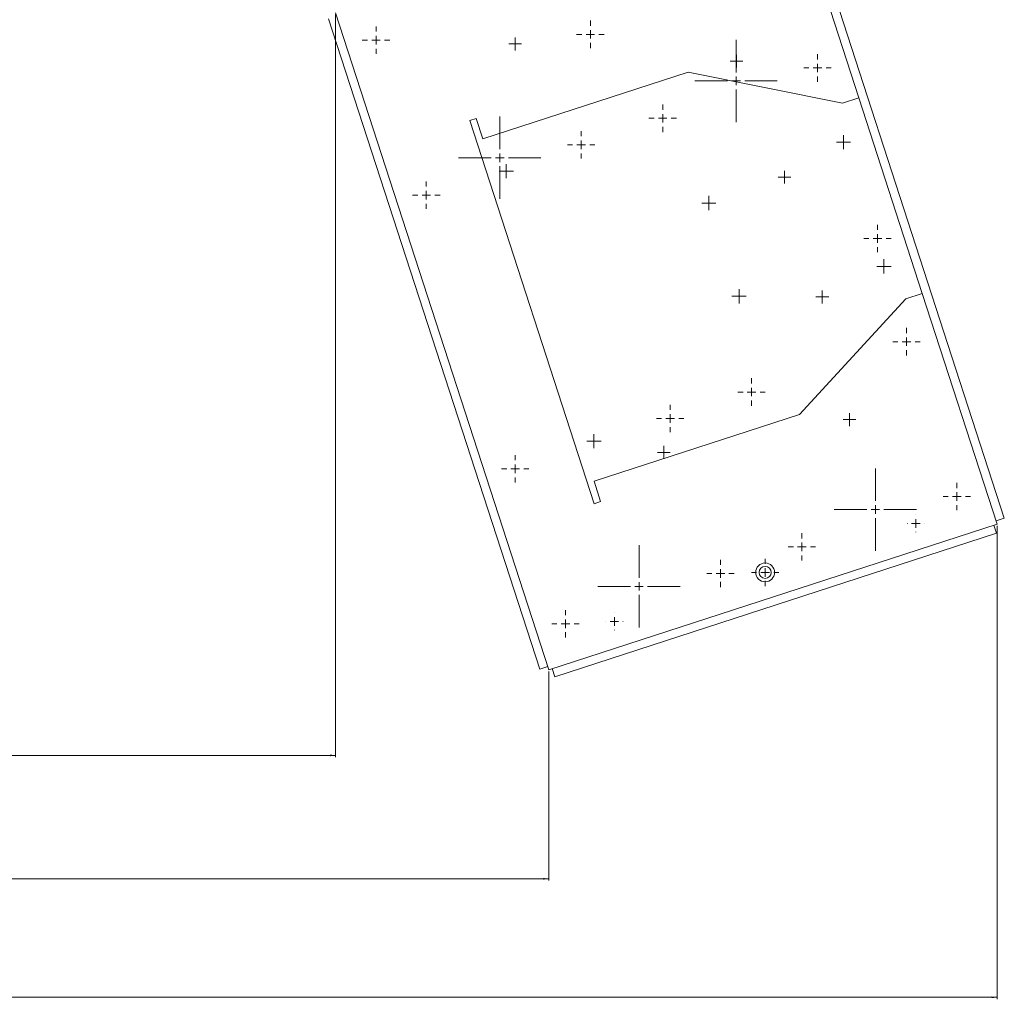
# Model space of a CAD drawing. Header units: millimetres. Extents: x 1529 to 6255, y 1713 to 5797.
# Tile 12 of 82: x 3121 to 3696, y 4309 to 4880. Entities that reach past the tile are written whole.
import ezdxf

# ---------------------------------------------------------------- set-up
doc = ezdxf.new("R2010")
doc.units = ezdxf.units.MM
doc.styles.add('SLDTEXTSTYLE0', font='TXT', dxfattribs={"width": 0.75})
doc.dimstyles.new('SLDDIMSTYLE0', dxfattribs={"dimtxt": 50, "dimasz": 3.302, "dimexe": 0, "dimexo": 0.0625, "dimgap": 12.5, "dimtad": 1, "dimrnd": 1e-09, "dimzin": 12, "dimdsep": 46, "dimtxsty": 'SLDTEXTSTYLE0', "dimsah": 1, "dimcen": 0.09, "dimadec": 0, "dimazin": 3, "dimtfac": 1, "dimtofl": 0, "dimtmove": 0, "dimatfit": 3, "dimfxl": 0, "dimfrac": 2, "dimtolj": 1, "dimtzin": 12, "dimarcsym": 0})

# ---------------------------------------------------------------- blocks, each defined once
blk = doc.blocks.new('_D_5')
at = {"color": 7, "linetype": 'Continuous', "lineweight": 0}
for p, q in [((1860.52, 4588.31), (1860.52, 4308.77)), ((3691.55, 4584.86), (3691.55, 4308.77)), ((1860.52, 4309.77), (3691.55, 4309.77))]:
    blk.add_line(p, q, dxfattribs=at)
for points in [[(1860.52, 4309.77), (1863.82, 4309.26), (1863.82, 4310.27)], [(3691.55, 4309.77), (3688.25, 4310.27), (3688.25, 4309.26)]]:
    blk.add_solid(points, dxfattribs=at)
at = {"color": 7, "linetype": 'Continuous', "lineweight": 0, "insert": (2656.3, 4374.22), "char_height": 50, "attachment_point": 1, "style": 'SLDTEXTSTYLE0'}
blk.add_mtext('1831.03', dxfattribs=at)
blk = doc.blocks.new('_D_6')
at = {"color": 7, "linetype": 'Continuous', "lineweight": 0}
for p, q in [((2126.2, 4499.88), (2126.2, 4377.88)), ((3430.01, 4499.88), (3430.01, 4377.88)), ((2126.2, 4378.88), (3430.01, 4378.88))]:
    blk.add_line(p, q, dxfattribs=at)
for points in [[(2126.2, 4378.88), (2129.5, 4378.38), (2129.5, 4379.39)], [(3430.01, 4378.88), (3426.71, 4379.39), (3426.71, 4378.38)]]:
    blk.add_solid(points, dxfattribs=at)
at = {"color": 7, "linetype": 'Continuous', "lineweight": 0, "insert": (2656.3, 4443.34), "char_height": 50, "attachment_point": 1, "style": 'SLDTEXTSTYLE0'}
blk.add_mtext('1303.81', dxfattribs=at)
blk = doc.blocks.new('_D_7')
at = {"color": 7, "linetype": 'Continuous', "lineweight": 0}
for p, q in [((2250.7, 4883.06), (2250.7, 4449.88)), ((3305.51, 4883.06), (3305.51, 4449.88)), ((2250.7, 4450.88), (3305.51, 4450.88))]:
    blk.add_line(p, q, dxfattribs=at)
for points in [[(2250.7, 4450.88), (2254.01, 4450.38), (2254.01, 4451.39)], [(3305.51, 4450.88), (3302.21, 4451.39), (3302.21, 4450.38)]]:
    blk.add_solid(points, dxfattribs=at)
at = {"color": 7, "linetype": 'Continuous', "lineweight": 0, "insert": (2656.3, 4515.34), "char_height": 50, "attachment_point": 1, "style": 'SLDTEXTSTYLE0'}
blk.add_mtext('1054.81', dxfattribs=at)
blk = doc.blocks.new('SW_CENTERMARKSYMBOL_121')
at = {"color": 0, "linetype": 'Continuous', "lineweight": 0}
for p, q in [((-5, 0), (-5.05, 0)), ((0, 0), (-2.5, 0)), ((0, 5), (0, 5.05)), ((0, 0), (0, 2.5)), ((0, 0), (0, -2.5)), ((0, 0), (2.5, 0)), ((5, 0), (5.05, 0)), ((0, -5), (0, -5.05))]:
    blk.add_line(p, q, dxfattribs=at)
blk = doc.blocks.new('SW_CENTERMARKSYMBOL_154')
at = {"color": 0, "linetype": 'Continuous', "lineweight": 0}
for p, q in [((0, 5), (0, 8)), ((-5, 0), (-8, 0)), ((0, 0), (-2.5, 0)), ((0, 0), (0, 2.5)), ((0, 0), (0, -2.5)), ((0, 0), (2.5, 0)), ((5, 0), (8, 0)), ((0, -5), (0, -8))]:
    blk.add_line(p, q, dxfattribs=at)
blk = doc.blocks.new('SW_CENTERMARKSYMBOL_155')
at = {"color": 0, "linetype": 'Continuous', "lineweight": 0}
for p, q in [((0, 5), (0, 8)), ((-5, 0), (-8, 0)), ((0, 0), (-2.5, 0)), ((0, 0), (0, 2.5)), ((0, 0), (0, -2.5)), ((0, 0), (2.5, 0)), ((5, 0), (8, 0)), ((0, -5), (0, -8))]:
    blk.add_line(p, q, dxfattribs=at)
blk = doc.blocks.new('SW_CENTERMARKSYMBOL_156')
at = {"color": 0, "linetype": 'Continuous', "lineweight": 0}
for p, q in [((0, 5), (0, 8)), ((-5, 0), (-8, 0)), ((0, 0), (-2.5, 0)), ((0, 0), (0, 2.5)), ((0, 0), (0, -2.5)), ((0, 0), (2.5, 0)), ((5, 0), (8, 0)), ((0, -5), (0, -8))]:
    blk.add_line(p, q, dxfattribs=at)
blk = doc.blocks.new('SW_CENTERMARKSYMBOL_162')
at = {"color": 0, "linetype": 'Continuous', "lineweight": 0}
for p, q in [((0, 5), (0, 8)), ((-5, 0), (-8, 0)), ((0, 0), (-2.5, 0)), ((0, 0), (0, 2.5)), ((0, 0), (0, -2.5)), ((0, 0), (2.5, 0)), ((5, 0), (8, 0)), ((0, -5), (0, -8))]:
    blk.add_line(p, q, dxfattribs=at)
blk = doc.blocks.new('SW_CENTERMARKSYMBOL_163')
at = {"color": 0, "linetype": 'Continuous', "lineweight": 0}
for p, q in [((0, 5), (0, 8)), ((-5, 0), (-8, 0)), ((0, 0), (-2.5, 0)), ((0, 0), (0, 2.5)), ((0, 0), (0, -2.5)), ((0, 0), (2.5, 0)), ((5, 0), (8, 0)), ((0, -5), (0, -8))]:
    blk.add_line(p, q, dxfattribs=at)
blk = doc.blocks.new('SW_CENTERMARKSYMBOL_164')
at = {"color": 0, "linetype": 'Continuous', "lineweight": 0}
for p, q in [((0, 5), (0, 8)), ((-5, 0), (-8, 0)), ((0, 0), (-2.5, 0)), ((0, 0), (0, 2.5)), ((0, 0), (0, -2.5)), ((0, 0), (2.5, 0)), ((5, 0), (8, 0)), ((0, -5), (0, -8))]:
    blk.add_line(p, q, dxfattribs=at)
blk = doc.blocks.new('SW_CENTERMARKSYMBOL_166')
at = {"color": 0, "linetype": 'Continuous', "lineweight": 0}
for p, q in [((0, 5), (0, 8)), ((-5, 0), (-8, 0)), ((0, 0), (-2.5, 0)), ((0, 0), (0, 2.5)), ((0, 0), (0, -2.5)), ((0, 0), (2.5, 0)), ((5, 0), (8, 0)), ((0, -5), (0, -8))]:
    blk.add_line(p, q, dxfattribs=at)
blk = doc.blocks.new('SW_CENTERMARKSYMBOL_168')
at = {"color": 0, "linetype": 'Continuous', "lineweight": 0}
for p, q in [((0, 5), (0, 8)), ((-5, 0), (-8, 0)), ((0, 0), (-2.5, 0)), ((0, 0), (0, 2.5)), ((0, 0), (0, -2.5)), ((0, 0), (2.5, 0)), ((5, 0), (8, 0)), ((0, -5), (0, -8))]:
    blk.add_line(p, q, dxfattribs=at)
blk = doc.blocks.new('SW_CENTERMARKSYMBOL_169')
at = {"color": 0, "linetype": 'Continuous', "lineweight": 0}
for p, q in [((0, 5), (0, 8)), ((-5, 0), (-8, 0)), ((0, 0), (-2.5, 0)), ((0, 0), (0, 2.5)), ((0, 0), (0, -2.5)), ((0, 0), (2.5, 0)), ((5, 0), (8, 0)), ((0, -5), (0, -8))]:
    blk.add_line(p, q, dxfattribs=at)
blk = doc.blocks.new('SW_CENTERMARKSYMBOL_170')
at = {"color": 0, "linetype": 'Continuous', "lineweight": 0}
for p, q in [((0, 5), (0, 8)), ((-5, 0), (-8, 0)), ((0, 0), (-2.5, 0)), ((0, 0), (0, 2.5)), ((0, 0), (0, -2.5)), ((0, 0), (2.5, 0)), ((5, 0), (8, 0)), ((0, -5), (0, -8))]:
    blk.add_line(p, q, dxfattribs=at)
blk = doc.blocks.new('SW_CENTERMARKSYMBOL_171')
at = {"color": 0, "linetype": 'Continuous', "lineweight": 0}
for p, q in [((0, 5), (0, 8)), ((-5, 0), (-8, 0)), ((0, 0), (-2.5, 0)), ((0, 0), (0, 2.5)), ((0, 0), (0, -2.5)), ((0, 0), (2.5, 0)), ((5, 0), (8, 0)), ((0, -5), (0, -8))]:
    blk.add_line(p, q, dxfattribs=at)
blk = doc.blocks.new('SW_CENTERMARKSYMBOL_172')
at = {"color": 0, "linetype": 'Continuous', "lineweight": 0}
for p, q in [((0, 5), (0, 8)), ((-5, 0), (-8, 0)), ((0, 0), (-2.5, 0)), ((0, 0), (0, 2.5)), ((0, 0), (0, -2.5)), ((0, 0), (2.5, 0)), ((5, 0), (8, 0)), ((0, -5), (0, -8))]:
    blk.add_line(p, q, dxfattribs=at)
blk = doc.blocks.new('SW_CENTERMARKSYMBOL_174')
at = {"color": 0, "linetype": 'Continuous', "lineweight": 0}
for p, q in [((0, 5), (0, 8)), ((-5, 0), (-8, 0)), ((0, 0), (-2.5, 0)), ((0, 0), (0, 2.5)), ((0, 0), (0, -2.5)), ((0, 0), (2.5, 0)), ((5, 0), (8, 0)), ((0, -5), (0, -8))]:
    blk.add_line(p, q, dxfattribs=at)
blk = doc.blocks.new('SW_CENTERMARKSYMBOL_175')
at = {"color": 0, "linetype": 'Continuous', "lineweight": 0}
for p, q in [((0, 5), (0, 8)), ((-5, 0), (-8, 0)), ((0, 0), (-2.5, 0)), ((0, 0), (0, 2.5)), ((0, 0), (0, -2.5)), ((0, 0), (2.5, 0)), ((5, 0), (8, 0)), ((0, -5), (0, -8))]:
    blk.add_line(p, q, dxfattribs=at)
blk = doc.blocks.new('SW_CENTERMARKSYMBOL_176')
at = {"color": 0, "linetype": 'Continuous', "lineweight": 0}
for p, q in [((0, 5), (0, 8)), ((-5, 0), (-8, 0)), ((0, 0), (-2.5, 0)), ((0, 0), (0, 2.5)), ((0, 0), (0, -2.5)), ((0, 0), (2.5, 0)), ((5, 0), (8, 0)), ((0, -5), (0, -8))]:
    blk.add_line(p, q, dxfattribs=at)
blk = doc.blocks.new('SW_CENTERMARKSYMBOL_177')
at = {"color": 0, "linetype": 'Continuous', "lineweight": 0}
for p, q in [((0, 5), (0, 8)), ((-5, 0), (-8, 0)), ((0, 0), (-2.5, 0)), ((0, 0), (0, 2.5)), ((0, 0), (0, -2.5)), ((0, 0), (2.5, 0)), ((5, 0), (8, 0)), ((0, -5), (0, -8))]:
    blk.add_line(p, q, dxfattribs=at)
blk = doc.blocks.new('SW_CENTERMARKSYMBOL_184')
at = {"color": 0, "linetype": 'Continuous', "lineweight": 0}
for p, q in [((0, 5), (0, 24)), ((-5, 0), (-24, 0)), ((0, 0), (-2.5, 0)), ((0, 0), (0, 2.5)), ((0, 0), (0, -2.5)), ((0, 0), (2.5, 0)), ((5, 0), (24, 0)), ((0, -5), (0, -24))]:
    blk.add_line(p, q, dxfattribs=at)
blk = doc.blocks.new('SW_CENTERMARKSYMBOL_204')
at = {"color": 0, "linetype": 'Continuous', "lineweight": 0}
for p, q in [((0, 5), (0, 8)), ((-5, 0), (-8, 0)), ((0, 0), (-2.5, 0)), ((0, 0), (0, 2.5)), ((0, 0), (0, -2.5)), ((0, 0), (2.5, 0)), ((5, 0), (8, 0)), ((0, -5), (0, -8))]:
    blk.add_line(p, q, dxfattribs=at)
blk = doc.blocks.new('SW_CENTERMARKSYMBOL_205')
at = {"color": 0, "linetype": 'Continuous', "lineweight": 0}
for p, q in [((-2.5, 0), (-3.75, 0)), ((0, 0), (-2.5, 0)), ((0, 2.5), (0, 3.75)), ((0, 0), (0, 2.5)), ((0, 0), (0, -2.5)), ((0, 0), (2.5, 0)), ((2.5, 0), (3.75, 0)), ((0, -2.5), (0, -3.75))]:
    blk.add_line(p, q, dxfattribs=at)
blk = doc.blocks.new('SW_CENTERMARKSYMBOL_206')
at = {"color": 0, "linetype": 'Continuous', "lineweight": 0}
for p, q in [((-2.5, 0), (-3.75, 0)), ((0, 0), (-2.5, 0)), ((0, 2.5), (0, 3.75)), ((0, 0), (0, 2.5)), ((0, 0), (0, -2.5)), ((0, 0), (2.5, 0)), ((2.5, 0), (3.75, 0)), ((0, -2.5), (0, -3.75))]:
    blk.add_line(p, q, dxfattribs=at)
blk = doc.blocks.new('SW_CENTERMARKSYMBOL_207')
at = {"color": 0, "linetype": 'Continuous', "lineweight": 0}
for p, q in [((-2.5, 0), (-3.75, 0)), ((0, 0), (-2.5, 0)), ((0, 2.5), (0, 3.75)), ((0, 0), (0, 2.5)), ((0, 0), (0, -2.5)), ((0, 0), (2.5, 0)), ((2.5, 0), (3.75, 0)), ((0, -2.5), (0, -3.75))]:
    blk.add_line(p, q, dxfattribs=at)
blk = doc.blocks.new('SW_CENTERMARKSYMBOL_209')
at = {"color": 0, "linetype": 'Continuous', "lineweight": 0}
for p, q in [((-2.5, 0), (-3.75, 0)), ((0, 0), (-2.5, 0)), ((0, 2.5), (0, 3.75)), ((0, 0), (0, 2.5)), ((0, 0), (0, -2.5)), ((0, 0), (2.5, 0)), ((2.5, 0), (3.75, 0)), ((0, -2.5), (0, -3.75))]:
    blk.add_line(p, q, dxfattribs=at)
blk = doc.blocks.new('SW_CENTERMARKSYMBOL_210')
at = {"color": 0, "linetype": 'Continuous', "lineweight": 0}
for p, q in [((-2.5, 0), (-3.75, 0)), ((0, 0), (-2.5, 0)), ((0, 2.5), (0, 3.75)), ((0, 0), (0, 2.5)), ((0, 0), (0, -2.5)), ((0, 0), (2.5, 0)), ((2.5, 0), (3.75, 0)), ((0, -2.5), (0, -3.75))]:
    blk.add_line(p, q, dxfattribs=at)
blk = doc.blocks.new('SW_CENTERMARKSYMBOL_211')
at = {"color": 0, "linetype": 'Continuous', "lineweight": 0}
for p, q in [((-2.5, 0), (-3.75, 0)), ((0, 0), (-2.5, 0)), ((0, 2.5), (0, 3.75)), ((0, 0), (0, 2.5)), ((0, 0), (0, -2.5)), ((0, 0), (2.5, 0)), ((2.5, 0), (3.75, 0)), ((0, -2.5), (0, -3.75))]:
    blk.add_line(p, q, dxfattribs=at)
blk = doc.blocks.new('SW_CENTERMARKSYMBOL_212')
at = {"color": 0, "linetype": 'Continuous', "lineweight": 0}
for p, q in [((-2.5, 0), (-4.15, 0)), ((0, 0), (-2.5, 0)), ((0, 2.5), (0, 4.15)), ((0, 0), (0, 2.5)), ((0, 0), (0, -2.5)), ((0, 0), (2.5, 0)), ((2.5, 0), (4.15, 0)), ((0, -2.5), (0, -4.15))]:
    blk.add_line(p, q, dxfattribs=at)
blk = doc.blocks.new('SW_CENTERMARKSYMBOL_213')
at = {"color": 0, "linetype": 'Continuous', "lineweight": 0}
for p, q in [((-2.5, 0), (-4.15, 0)), ((0, 0), (-2.5, 0)), ((0, 2.5), (0, 4.15)), ((0, 0), (0, 2.5)), ((0, 0), (0, -2.5)), ((0, 0), (2.5, 0)), ((2.5, 0), (4.15, 0)), ((0, -2.5), (0, -4.15))]:
    blk.add_line(p, q, dxfattribs=at)
blk = doc.blocks.new('SW_CENTERMARKSYMBOL_214')
at = {"color": 0, "linetype": 'Continuous', "lineweight": 0}
for p, q in [((-2.5, 0), (-4.15, 0)), ((0, 0), (-2.5, 0)), ((0, 2.5), (0, 4.15)), ((0, 0), (0, 2.5)), ((0, 0), (0, -2.5)), ((0, 0), (2.5, 0)), ((2.5, 0), (4.15, 0)), ((0, -2.5), (0, -4.15))]:
    blk.add_line(p, q, dxfattribs=at)
blk = doc.blocks.new('SW_CENTERMARKSYMBOL_215')
at = {"color": 0, "linetype": 'Continuous', "lineweight": 0}
for p, q in [((-2.5, 0), (-4.15, 0)), ((0, 0), (-2.5, 0)), ((0, 2.5), (0, 4.15)), ((0, 0), (0, 2.5)), ((0, 0), (0, -2.5)), ((0, 0), (2.5, 0)), ((2.5, 0), (4.15, 0)), ((0, -2.5), (0, -4.15))]:
    blk.add_line(p, q, dxfattribs=at)
blk = doc.blocks.new('SW_CENTERMARKSYMBOL_216')
at = {"color": 0, "linetype": 'Continuous', "lineweight": 0}
for p, q in [((-2.5, 0), (-4.15, 0)), ((0, 0), (-2.5, 0)), ((0, 2.5), (0, 4.15)), ((0, 0), (0, 2.5)), ((0, 0), (0, -2.5)), ((0, 0), (2.5, 0)), ((2.5, 0), (4.15, 0)), ((0, -2.5), (0, -4.15))]:
    blk.add_line(p, q, dxfattribs=at)
blk = doc.blocks.new('SW_CENTERMARKSYMBOL_217')
at = {"color": 0, "linetype": 'Continuous', "lineweight": 0}
for p, q in [((-2.5, 0), (-4.15, 0)), ((0, 0), (-2.5, 0)), ((0, 2.5), (0, 4.15)), ((0, 0), (0, 2.5)), ((0, 0), (0, -2.5)), ((0, 0), (2.5, 0)), ((2.5, 0), (4.15, 0)), ((0, -2.5), (0, -4.15))]:
    blk.add_line(p, q, dxfattribs=at)
blk = doc.blocks.new('SW_CENTERMARKSYMBOL_251')
at = {"color": 0, "linetype": 'Continuous', "lineweight": 0}
for p, q in [((0, 5), (0, 24)), ((-5, 0), (-24, 0)), ((0, 0), (-2.5, 0)), ((0, 0), (0, 2.5)), ((0, 0), (0, -2.5)), ((0, 0), (2.5, 0)), ((5, 0), (24, 0)), ((0, -5), (0, -24))]:
    blk.add_line(p, q, dxfattribs=at)
blk = doc.blocks.new('SW_CENTERMARKSYMBOL_272')
at = {"color": 0, "linetype": 'Continuous', "lineweight": 0}
for p, q in [((-5, 0), (-5.05, 0)), ((0, 0), (-2.5, 0)), ((0, 5), (0, 5.05)), ((0, 0), (0, 2.5)), ((0, 0), (0, -2.5)), ((0, 0), (2.5, 0)), ((5, 0), (5.05, 0)), ((0, -5), (0, -5.05))]:
    blk.add_line(p, q, dxfattribs=at)
blk = doc.blocks.new('SW_CENTERMARKSYMBOL_309')
at = {"color": 0, "linetype": 'Continuous', "lineweight": 0}
for p, q in [((0, 5), (0, 24)), ((-5, 0), (-24, 0)), ((0, 0), (-2.5, 0)), ((0, 0), (0, 2.5)), ((0, 0), (0, -2.5)), ((0, 0), (2.5, 0)), ((5, 0), (24, 0)), ((0, -5), (0, -24))]:
    blk.add_line(p, q, dxfattribs=at)
blk = doc.blocks.new('SW_CENTERMARKSYMBOL_322')
at = {"color": 0, "linetype": 'Continuous', "lineweight": 0}
for p, q in [((0, 5), (0, 24)), ((-5, 0), (-24, 0)), ((0, 0), (-2.5, 0)), ((0, 0), (0, 2.5)), ((0, 0), (0, -2.5)), ((0, 0), (2.5, 0)), ((5, 0), (24, 0)), ((0, -5), (0, -24))]:
    blk.add_line(p, q, dxfattribs=at)

msp = doc.modelspace()

# ---------------------------------------------------------------- linework, layer by layer
at = {"color": 7, "linetype": 'Continuous', "lineweight": 15}
for p, q in [((3610.761, 4834.517), (3539.439, 5054.023)), ((3695.691, 4589.31), (3544.813, 5053.666)), ((3305.51, 4884.064), (3430.014, 4500.883)), ((3301.373, 4880.617), (3424.64, 4501.24)), ((3391.428, 4810.567), (3511.261, 4849.503)), ((3511.261, 4849.503), (3601.251, 4831.426)), ((3601.251, 4831.426), (3610.761, 4834.517)), ((3610.761, 4834.517), (3647.844, 4720.39)), ((3383.761, 4821.219), (3387.565, 4822.455)), ((3456.38, 4597.72), (3383.761, 4821.219)), ((3387.565, 4822.455), (3391.428, 4810.567)), ((3638.333, 4717.3), (3576.154, 4649.781)), ((3647.844, 4720.39), (3638.333, 4717.3)), ((3691.554, 4585.863), (3647.844, 4720.39)), ((3576.154, 4649.781), (3456.321, 4610.845)), ((3456.321, 4610.845), (3460.184, 4598.956)), ((3460.184, 4598.956), (3456.38, 4597.72)), ((3691.554, 4585.863), (3430.014, 4500.883)), ((3689.652, 4585.245), (3691.197, 4580.489)), ((3690.936, 4587.765), (3695.691, 4589.31)), ((3433.461, 4496.746), (3691.197, 4580.489)), ((3429.396, 4502.785), (3424.64, 4501.24)), ((3431.916, 4501.501), (3433.461, 4496.746))]:
    msp.add_line(p, q, dxfattribs=at)
for radius in [5.5, 3.5]:
    msp.add_circle((3556.149, 4557.639), radius, dxfattribs=at)

# ---------------------------------------------------------------- block references
at = {"color": 7, "linetype": 'Continuous', "lineweight": 0}
for name, p in [('SW_CENTERMARKSYMBOL_156', (3454.173, 4871.488)), ('SW_CENTERMARKSYMBOL_177', (3329.107, 4868.073)), ('SW_CENTERMARKSYMBOL_209', (3410.306, 4865.883)), ('SW_CENTERMARKSYMBOL_184', (3539.224, 4844.341)), ('SW_CENTERMARKSYMBOL_205', (3539.405, 4855.882)), ('SW_CENTERMARKSYMBOL_172', (3586.717, 4851.887)), ('SW_CENTERMARKSYMBOL_166', (3496.367, 4822.53)), ('SW_CENTERMARKSYMBOL_309', (3401.321, 4799.534)), ('SW_CENTERMARKSYMBOL_174', (3448.814, 4807.079)), ('SW_CENTERMARKSYMBOL_213', (3601.886, 4808.606)), ('SW_CENTERMARKSYMBOL_217', (3405.084, 4791.665)), ('SW_CENTERMARKSYMBOL_211', (3567.449, 4788.18)), ('SW_CENTERMARKSYMBOL_162', (3358.463, 4777.723)), ('SW_CENTERMARKSYMBOL_215', (3523.3, 4773.057)), ('SW_CENTERMARKSYMBOL_154', (3621.665, 4752.418)), ('SW_CENTERMARKSYMBOL_212', (3625.433, 4736.135)), ('SW_CENTERMARKSYMBOL_214', (3540.96, 4718.704)), ('SW_CENTERMARKSYMBOL_206', (3589.485, 4718.291)), ('SW_CENTERMARKSYMBOL_171', (3638.601, 4692.204)), ('SW_CENTERMARKSYMBOL_168', (3548.251, 4662.848)), ('SW_CENTERMARKSYMBOL_164', (3500.698, 4647.397)), ('SW_CENTERMARKSYMBOL_210', (3605.345, 4646.748)), ('SW_CENTERMARKSYMBOL_216', (3456.259, 4634.163)), ('SW_CENTERMARKSYMBOL_207', (3497.017, 4627.646)), ('SW_CENTERMARKSYMBOL_176', (3410.347, 4618.04)), ('SW_CENTERMARKSYMBOL_322', (3620.465, 4594.309)), ('SW_CENTERMARKSYMBOL_169', (3667.958, 4601.854)), ('SW_CENTERMARKSYMBOL_272', (3644.121, 4586.223)), ('SW_CENTERMARKSYMBOL_170', (3577.607, 4572.497)), ('SW_CENTERMARKSYMBOL_251', (3482.562, 4549.501)), ('SW_CENTERMARKSYMBOL_175', (3530.054, 4557.047)), ('SW_CENTERMARKSYMBOL_155', (3556.148, 4557.639)), ('SW_CENTERMARKSYMBOL_204', (3556.149, 4557.639)), ('SW_CENTERMARKSYMBOL_163', (3439.704, 4527.69)), ('SW_CENTERMARKSYMBOL_121', (3468.176, 4529.055))]:
    msp.add_blockref(name, p, dxfattribs=at)

# ---------------------------------------------------------------- dimensions: what is measured, and where the dimension line sits
for base, p1, p2, picture, middle in [((3305.51, 4450.883), (2250.703, 4884.064), (3305.51, 4884.064), '_D_7', (2776.368, 4450.883)), ((3691.554, 4309.766), (1860.523, 4589.31), (3691.554, 4585.863), '_D_5', (2776.368, 4309.766))]:
    dim = msp.add_linear_dim(base=base, p1=p1, p2=p2, dimstyle='SLDDIMSTYLE0', dxfattribs=at)
    dim.commit()
    dim.dimension.update_dxf_attribs({"geometry": picture, "text_midpoint": middle, "dimtype": 160})
dim = msp.add_linear_dim(base=(3430.014, 4378.883), p1=(2126.2, 4500.883), p2=(3430.014, 4500.883), angle=0, dimstyle='SLDDIMSTYLE0', dxfattribs=at)
dim.commit()
dim.dimension.update_dxf_attribs({"geometry": '_D_6', "text_midpoint": (2776.368, 4378.883), "dimtype": 160})

doc.saveas('drawing.dxf')
